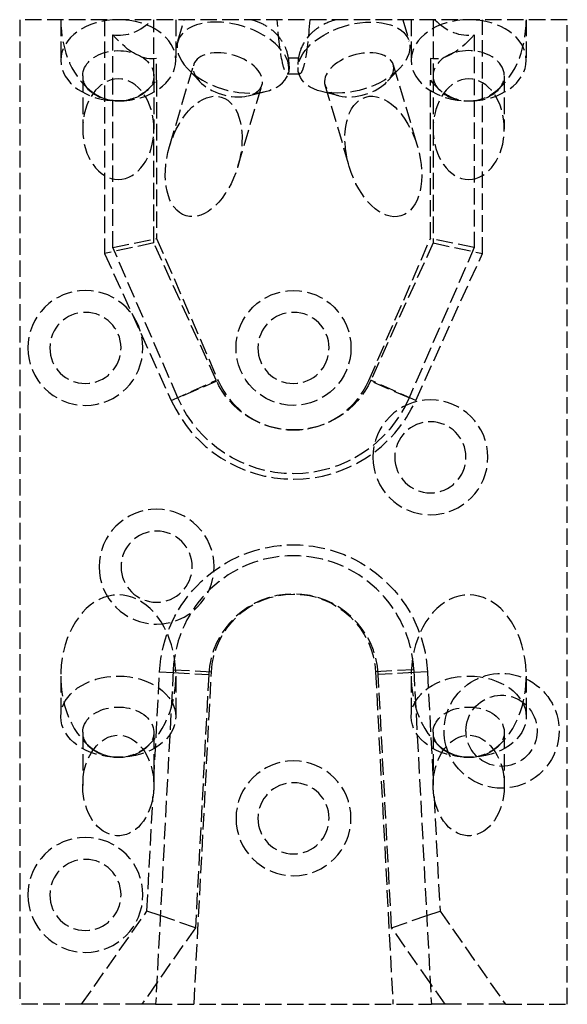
# Model space of a CAD drawing. Header units: millimetres. Extents: x -25 to 25, y -90 to 0.
import ezdxf

# ---------------------------------------------------------------- set-up
doc = ezdxf.new("R2010")
doc.units = ezdxf.units.MM
doc.header["$LTSCALE"] = 10
doc.linetypes.add('ALLCAD_Strich', pattern=[0.2, 0.15, -0.05])
doc.layers.add('BESCH_KONT_sich_schn_ansi_2d', color=40, linetype='Continuous')

msp = doc.modelspace()

# ---------------------------------------------------------------- linework, layer by layer
at = {"layer": 'BESCH_KONT_sich_schn_ansi_2d', "linetype": 'ALLCAD_Strich', "extrusion": (0, 1, -2e-16)}
for p, q in [((25.00000000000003, -2.84e-14), (-25.00000000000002, 4.26e-14)), ((-25.00000000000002, 4.26e-14), (-25, -89.99999999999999)), ((-21.24999999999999, 0), (-21.24999999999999, -3.71231060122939)), ((-12.75000000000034, -5.126524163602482), (-12.75000000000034, 0)), ((-10.74999999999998, 1.42e-14), (-10.74999999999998, -3.71231060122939)), ((-10.56097716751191, -1.976599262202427), (-9.975481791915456, 1.42e-14)), ((10.75000000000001, 0), (10.75000000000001, -3.71231060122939)), ((12.74999999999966, 0), (12.74999999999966, -5.126524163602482)), ((17.24999999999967, -21.37610492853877), (17.24999999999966, 0)), ((-17.25000000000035, -1.42e-14), (-17.25000000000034, -21.37610492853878)), ((-0.0098449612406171, -0.00713178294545), (-0.0098449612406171, -0.0044961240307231)), ((-0.0081395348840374, -0.0044961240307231), (-0.0081395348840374, -0.00713178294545)), ((-0.0071317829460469, -0.0017829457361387), (-0.0063565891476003, -0.0017829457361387)), ((-0.0063565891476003, -0.0098449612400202), (-0.0071317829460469, -0.0098449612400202)), ((-0.0065116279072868, -0.0033333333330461), (-0.0069767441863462, -0.0033333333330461)), ((-0.0069767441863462, -0.008294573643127), (-0.0065116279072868, -0.008294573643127)), ((-0.0053488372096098, -0.00713178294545), (-0.0053488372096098, -0.0044961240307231)), ((-0.0036434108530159, -0.0044961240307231), (-0.0036434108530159, -0.00713178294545)), ((-0.002713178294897, -0.001937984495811), (0.0010077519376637, -0.001937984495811)), ((-0.002713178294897, -0.0096899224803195), (-0.002713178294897, -0.001937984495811)), ((-0.0010077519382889, -0.0096899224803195), (-0.002713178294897, -0.0096899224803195)), ((-0.0010077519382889, -0.0070542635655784), (-0.0010077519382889, -0.0096899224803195)), ((0.0010077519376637, -0.0070542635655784), (-0.0010077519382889, -0.0070542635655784)), ((-0.0009871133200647, -0.0034883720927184), (-0.0009871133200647, -0.0056589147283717)), ((0.0005632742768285, -0.0034883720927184), (-0.0009871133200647, -0.0034883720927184)), ((-0.0009871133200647, -0.0056589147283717), (0.0005632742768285, -0.0056589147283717)), ((0.0014935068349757, -0.0047286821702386), (0.0014935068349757, -0.0044186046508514)), ((0.0031782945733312, -0.0041085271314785), (0.0031782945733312, -0.0048837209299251)), ((0.003953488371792, -0.00713178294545), (0.003953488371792, -0.0044961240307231)), ((0.0056589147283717, -0.0044961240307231), (0.0056589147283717, -0.00713178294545)), ((0.0066666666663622, -0.0017829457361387), (0.0074418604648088, -0.0017829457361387)), ((0.0074418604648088, -0.0098449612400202), (0.0066666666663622, -0.0098449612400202)), ((0.0072868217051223, -0.0033333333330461), (0.0068217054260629, -0.0033333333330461)), ((0.0068217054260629, -0.008294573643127), (0.0072868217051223, -0.008294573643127)), ((0.0084496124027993, -0.00713178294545), (0.0084496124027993, -0.0044961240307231)), ((0.0101550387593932, -0.0044961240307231), (0.0101550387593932, -0.00713178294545)), ((9.975481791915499, -1.42e-14), (10.56097716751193, -1.976599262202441)), ((21.25000000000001, -1.42e-14), (21.25000000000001, -3.71231060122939)), ((25, -90), (25.00000000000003, -2.84e-14)), ((-16.5, -20.8284271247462), (-16.5, -1.39087274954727)), ((16.50000000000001, -1.390872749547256), (16.5, -20.8284271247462)), ((-12.49999999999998, -5.53398590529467), (-12.49999999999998, -3.53398590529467)), ((12.50000000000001, -3.53398590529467), (12.50000000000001, -5.53398590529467)), ((-11.31883282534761, -11.57695012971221), (-9.108641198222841, -4.115468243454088)), ((-8.587946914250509, -5.631038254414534), (-9.719855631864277, -4.424827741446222)), ((8.587946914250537, -5.631038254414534), (9.719855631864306, -4.424827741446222)), ((9.10864119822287, -4.115468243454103), (11.31883282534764, -11.57695012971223)), ((-19.24999999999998, -5.126524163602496), (-19.24999999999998, -10.00000000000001)), ((-12.74999999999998, -5.126524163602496), (-12.74999999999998, -10.00000000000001)), ((-0.5644394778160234, -4.945268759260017), (0.5644394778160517, -4.945268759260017)), ((-0.4933699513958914, -4.95876038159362), (-0.4486172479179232, -4.807677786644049)), ((0.4485816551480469, -4.807557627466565), (0.4933699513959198, -4.95876038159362)), ((12.75000000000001, -5.126524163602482), (12.75000000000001, -10.00000000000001)), ((19.25000000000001, -5.126524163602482), (19.25000000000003, -10.00000000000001)), ((-12.49999999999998, -5.533985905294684), (-12.49999999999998, -20.00000000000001)), ((-5.086504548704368, -13.42304987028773), (-2.876312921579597, -5.961567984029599)), ((2.876312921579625, -5.961567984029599), (5.086504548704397, -13.42304987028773)), ((12.50000000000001, -20), (12.50000000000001, -5.533985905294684)), ((-4.138442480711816, -6.949041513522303), (-2.53219462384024, -6.553909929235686)), ((4.138442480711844, -6.949041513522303), (2.532194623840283, -6.553909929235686)), ((-12.75000000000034, -20.40317049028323), (-12.75000000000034, -10.00000000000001)), ((12.74999999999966, -10.00000000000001), (12.74999999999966, -20.40317049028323)), ((-12.75000000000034, -20.40317049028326), (-17.25000000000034, -21.37610492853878)), ((-16.5, -20.82842712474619), (-12.5, -20)), ((-7.057798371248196, -32.95155933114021), (-12.75000000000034, -20.40317049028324)), ((-12.49999999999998, -20.00000000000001), (-6.883064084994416, -32.97883010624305)), ((6.88306408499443, -32.97883010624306), (12.50000000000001, -20)), ((12.74999999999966, -20.40317049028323), (7.057798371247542, -32.9515593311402)), ((16.50000000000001, -20.8284271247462), (12.50000000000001, -20.00000000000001)), ((12.74999999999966, -20.40317049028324), (17.24999999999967, -21.37610492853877)), ((-17.25000000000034, -21.37610492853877), (-11.15587484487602, -34.81052926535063)), ((-10.55403159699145, -34.56753949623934), (-16.5, -20.82842712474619)), ((16.50000000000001, -20.8284271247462), (10.55403159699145, -34.56753949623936)), ((11.15587484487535, -34.81052926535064), (17.24999999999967, -21.37610492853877)), ((-11.15587484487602, -34.81052926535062), (-7.057798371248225, -32.95155933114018)), ((-6.883064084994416, -32.97883010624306), (-10.55403159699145, -34.56753949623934)), ((10.55403159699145, -34.56753949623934), (6.88306408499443, -32.97883010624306)), ((11.15587484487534, -34.81052926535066), (7.057798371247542, -32.95155933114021)), ((-21.25, -60.00000000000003), (-21.25, -63.7123106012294)), ((-12.75944062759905, -69.64992871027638), (-12.23321180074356, -59.60888453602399)), ((-10.98492488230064, -59.42430448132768), (-12.5873291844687, -90)), ((-12.23321180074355, -59.60888453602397), (-10.99799094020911, -59.67361971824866)), ((-10.99799094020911, -59.67361971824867), (-7.739378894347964, -59.84439633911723)), ((-10.98492488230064, -59.42430448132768), (-7.489721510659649, -59.60748032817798)), ((-10.75, -60.00000000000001), (-10.75, -63.7123106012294)), ((-9.082525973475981, -90.00000000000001), (-7.489721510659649, -59.60748032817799)), ((-7.739378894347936, -59.84439633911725), (-8.95291266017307, -83.00000000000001)), ((10.98492488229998, -59.42430448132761), (7.489721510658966, -59.60748032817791)), ((7.489721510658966, -59.60748032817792), (9.082525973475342, -90)), ((10.99799094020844, -59.67361971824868), (7.739378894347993, -59.84439633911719)), ((8.952912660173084, -82.99999999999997), (7.73937889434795, -59.84439633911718)), ((10.75, -60.00000000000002), (10.75000000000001, -63.71231060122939)), ((10.98492488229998, -59.4243044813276), (12.58732918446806, -90)), ((12.23321180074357, -59.60888453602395), (10.99799094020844, -59.67361971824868)), ((12.23321180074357, -59.60888453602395), (12.75944062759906, -69.64992871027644)), ((21.25, -60), (21.25, -63.71231060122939)), ((-19.25, -65.1265241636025), (-19.24999999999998, -70.00000000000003)), ((-12.75, -65.1265241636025), (-12.75, -69.97363103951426)), ((12.75000000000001, -65.12652416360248), (12.75000000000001, -69.97363103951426)), ((19.25, -65.12652416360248), (19.25000000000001, -70.00000000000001)), ((-13.37921364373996, -81.47590234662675), (-12.8313403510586, -71.021857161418)), ((12.83134035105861, -71.02185716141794), (13.37921364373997, -81.47590234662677)), ((-19.34785107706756, -90), (-13.37921364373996, -81.47590234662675)), ((-12.16255529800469, -81.89483141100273), (-13.37921364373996, -81.47590234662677)), ((-8.952912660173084, -83.00000000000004), (-12.16255529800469, -81.89483141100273)), ((8.952912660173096, -83.00000000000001), (12.16255529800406, -81.89483141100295)), ((12.16255529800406, -81.89483141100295), (13.37921364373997, -81.47590234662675)), ((13.37921364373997, -81.47590234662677), (19.34785107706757, -90.00000000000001)), ((-8.952912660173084, -83), (-12.48482442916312, -88.04409275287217)), ((12.48482442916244, -88.0440927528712), (8.952912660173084, -82.99999999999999)), ((-12.48482442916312, -88.04409275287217), (-13.85436542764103, -90.00000000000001)), ((13.85436542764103, -89.99999999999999), (12.48482442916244, -88.04409275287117)), ((-19.34785107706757, -90), (-25, -90)), ((-13.85436542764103, -90.00000000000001), (-19.34785107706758, -90.00000000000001)), ((-12.5873291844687, -90), (-13.85436542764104, -90)), ((-12.5873291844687, -90.00000000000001), (12.58732918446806, -90)), ((13.85436542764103, -90), (12.58732918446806, -90)), ((19.34785107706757, -90), (13.85436542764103, -90)), ((19.34785107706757, -90), (25, -90))]:
    msp.add_line(p, q, dxfattribs=at)
at = {"layer": 'BESCH_KONT_sich_schn_ansi_2d', "linetype": 'ALLCAD_Strich', "extrusion": (0, -2e-16, -1)}
for centre, radius in [((19.00000000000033, -30.00000000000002), 5.25), ((19.00000000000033, -30.00000000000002), 3.25), ((-1.42e-14, -30.00000000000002), 3.25), ((-12.49999999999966, -40), 5.25), ((-12.49999999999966, -40), 3.25), ((12.50000000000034, -50.00000000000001), 5.25), ((12.50000000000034, -50.00000000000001), 3.25), ((3.268e-13, -73), 5.25), ((3.268e-13, -73), 3.25), ((19.00000000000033, -80.00000000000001), 5.25), ((19.00000000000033, -80.00000000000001), 3.25)]:
    msp.add_circle(centre, radius, dxfattribs=at)
at = {"layer": 'BESCH_KONT_sich_schn_ansi_2d', "linetype": 'ALLCAD_Strich'}
msp.add_circle((0, -30.00000000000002), 5.250000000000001, dxfattribs=at)
at = {"layer": 'BESCH_KONT_sich_schn_ansi_2d', "linetype": 'ALLCAD_Strich', "extrusion": (0, -2e-16, -1)}
for centre, radius, start, end in [((0.0071317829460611, -0.0044961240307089), 0.0027131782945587, 359.9999999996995, 90.00000000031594), ((0.0071317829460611, -0.0071317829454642), 0.002713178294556, 270, 6.163661e-10), ((0.0063565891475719, -0.0044961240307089), 0.002713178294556, 89.99999999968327, 180.0000000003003), ((0.0063565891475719, -0.0071317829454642), 0.0027131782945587, 179.9999999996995, 270.0000000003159), ((-0.0010077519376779, -0.0041085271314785), 0.0021705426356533, 89.99999999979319, 180), ((-0.0010077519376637, -0.0048837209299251), 0.0021705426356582, 180, 270.0000000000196), ((-0.006666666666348, -0.0044961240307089), 0.0027131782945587, 359.9999999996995, 90.00000000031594), ((-0.006666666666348, -0.0071317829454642), 0.002713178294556, 270, 6.163661e-10), ((-0.0074418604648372, -0.0044961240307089), 0.002713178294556, 89.99999999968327, 180.0000000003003), ((-0.0074418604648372, -0.0071317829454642), 0.0027131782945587, 179.9999999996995, 270.0000000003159), ((3.411e-13, -29.75000000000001), 7.750000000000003, 204.4000000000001, 335.5999999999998), ((-1.42e-14, -30.00000000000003), 11.49999999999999, 203.4018390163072, 336.5981609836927), ((0, -60.25000000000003), 12.25000000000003, 2.999999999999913, 177.0000000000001), ((3.411e-13, -60), 7.500000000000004, 2.999999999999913, 177.0000000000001), ((-18.99999999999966, -65), 5.249999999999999, 344.1494507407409, 180), ((-18.99999999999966, -65), 3.25, 0, 313.7445763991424), ((-18.99999999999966, -65), 5.25, 180, 338.416679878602), ((-18.99999999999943, -65.00000000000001), 3.249999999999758, 352.6694148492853, 0), ((-18.99999999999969, -64.99999999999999), 3.250000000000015, 313.7445763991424, 352.6694148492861), ((-19.00000000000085, -64.99999999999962), 5.25000000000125, 338.416679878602, 344.1494507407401)]:
    msp.add_arc(centre, radius, start, end, dxfattribs=at)
at = {"layer": 'BESCH_KONT_sich_schn_ansi_2d', "linetype": 'ALLCAD_Strich'}
for centre, radius, start, end in [((-0.0069767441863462, -0.0044961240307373), 0.0011627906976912, 90.00000000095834, 179.9999999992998), ((-0.0069767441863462, -0.0071317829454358), 0.0011627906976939, 180.0000000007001, 269.9999999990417), ((-0.0065116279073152, -0.0044961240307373), 0.0011627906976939, 7.002309e-10, 89.99999999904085), ((-0.0065116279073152, -0.0071317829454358), 0.0011627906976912, 270, 359.9999999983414), ((0.0005632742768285, -0.0044186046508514), 0.0009302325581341, 0, 90.00000000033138), ((0.0005632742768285, -0.0047286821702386), 0.0009302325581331, 270, 359.9999999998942), ((0.0068217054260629, -0.0044961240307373), 0.0011627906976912, 90.00000000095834, 179.9999999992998), ((0.0068217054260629, -0.0071317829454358), 0.0011627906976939, 180.0000000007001, 269.9999999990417), ((0.0072868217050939, -0.0044961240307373), 0.0011627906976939, 7.002309e-10, 89.99999999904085), ((0.0072868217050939, -0.0071317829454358), 0.0011627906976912, 270.0000000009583, 359.9999999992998), ((1.42e-14, -30.00000000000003), 7.500000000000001, 203.4018390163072, 336.5981609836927), ((-3.411e-13, -29.74999999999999), 12.25000000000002, 204.4000000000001, 335.5999999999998), ((-3.411e-13, -60.00000000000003), 11, 2.999999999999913, 177.0000000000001), ((0, -60.25000000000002), 7.749999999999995, 2.999999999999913, 177.0000000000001)]:
    msp.add_arc(centre, radius, start, end, dxfattribs=at)
for centre, major_axis, ratio, start_param, end_param in [((-15.99999999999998, -1.42e-14), (1.4e-15, 7.424621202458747), 0.7071067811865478, 1.57079632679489, 2.696110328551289), ((-15.99999999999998, 5.999999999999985), (1.4e-15, 7.424621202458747), 0.7071067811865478, 3.046209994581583, 3.771432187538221), ((-15.99999999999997, -3.71231060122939), (-5.25, 3.6e-15), 0.7071067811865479, -1.570796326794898, 1.570796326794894), ((-15.99999999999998, -3.71231060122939), (5.25, 2.6e-15), 0.7071067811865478, -1.570796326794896, 1.570796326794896), ((5.527173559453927, -3.46767982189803), (-5.033803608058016, -1.491080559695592), 0.5735764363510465, -6.759892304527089, -0.4767069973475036), ((16.00000000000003, -3.71231060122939), (-5.25, 4.9e-15), 0.7071067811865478, -1.570796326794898, 1.570796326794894), ((16.00000000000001, 5.999999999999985), (1.4e-15, 7.424621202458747), 0.7071067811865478, 2.511753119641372, 3.236975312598), ((16.00000000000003, -3.71231060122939), (5.25, 2.6e-15), 0.7071067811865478, -1.570796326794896, 1.570796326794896), ((16.00000000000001, -1.42e-14), (1.4e-15, 7.424621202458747), 0.7071067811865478, -2.696110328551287, -1.570796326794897), ((16.00000000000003, -5.126524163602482), (3.249999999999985, -7.3e-15), 0.7071067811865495, -0.7850855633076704, 3.141592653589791), ((16.00000000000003, -5.126524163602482), (-3.250000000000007, 0), 0.7071067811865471, -1.8e-15, 0.7850855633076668), ((-15.99999999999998, -1.42e-14), (1.4e-15, 7.424621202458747), 0.7071067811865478, -2.696110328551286, -2.411864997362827), ((16.00000000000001, -1.42e-14), (1.4e-15, 7.424621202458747), 0.7071067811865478, 2.411864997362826, 2.696110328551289), ((-15.99999999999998, -1.42e-14), (1.4e-15, 7.424621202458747), 0.7071067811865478, 2.696110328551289, 3.141592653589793), ((-15.99999999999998, -1.42e-14), (1.4e-15, 7.424621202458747), 0.7071067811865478, -3.141592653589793, -2.696110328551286), ((-8.20266868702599, -12.49999999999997), (1.609288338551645, 5.43286638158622), 0.5735764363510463, -3.141592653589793, 3.141592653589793), ((8.20266868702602, -12.49999999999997), (-1.609288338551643, 5.43286638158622), 0.5735764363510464, -3.141592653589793, 3.141592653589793), ((16.00000000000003, -5.126524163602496), (3.249999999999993, 2.285e-13), 0.707106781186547, -2.356507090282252, -0.7850855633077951), ((16.00000000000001, -1.42e-14), (1.4e-15, 7.424621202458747), 0.7071067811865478, 2.696110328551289, 3.141592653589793), ((16.00000000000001, -1.42e-14), (1.4e-15, 7.424621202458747), 0.7071067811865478, -3.141592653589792, -2.696110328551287), ((-16, -60.00000000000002), (1.4e-15, 7.424621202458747), 0.7071067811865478, -2.696110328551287, 2.696110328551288), ((16, -60.00000000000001), (1.4e-15, 7.424621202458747), 0.7071067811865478, -2.696110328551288, 2.696110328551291), ((-16, -63.7123106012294), (5.25, -1e-15), 0.7071067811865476, -1.570796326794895, 4.71238898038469), ((16.00000000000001, -63.71231060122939), (5.25, -1e-15), 0.7071067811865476, -1.570796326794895, 4.71238898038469), ((-16, -60.00000000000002), (1.4e-15, 7.424621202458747), 0.7071067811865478, 2.696110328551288, 3.141592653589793), ((-16, -60.00000000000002), (1.4e-15, 7.424621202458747), 0.7071067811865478, -3.141592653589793, -2.696110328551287), ((16, -60.00000000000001), (1.4e-15, 7.424621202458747), 0.7071067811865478, 2.69611032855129, 3.141592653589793), ((16, -60.00000000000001), (1.4e-15, 7.424621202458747), 0.7071067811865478, -3.141592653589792, -2.696110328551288)]:
    msp.add_ellipse(centre, major_axis=major_axis, ratio=ratio, start_param=start_param, end_param=end_param, dxfattribs=at)
at = {"layer": 'BESCH_KONT_sich_schn_ansi_2d', "linetype": 'ALLCAD_Strich', "extrusion": (0, -2e-16, -1)}
for centre, major_axis, ratio, start_param, end_param in [((-5.527173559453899, -3.46767982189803), (5.033803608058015, -1.491080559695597), 0.5735764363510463, -9.901484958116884, -3.618299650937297), ((16.00000000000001, 5.499999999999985), (3.712310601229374, 8.962310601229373), 0.4142135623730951, 2.260811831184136, 3.085922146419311), ((-15.99999999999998, -5.126524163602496), (-3.249999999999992, 0), 0.7071067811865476, -1.8e-15, 3.926678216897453), ((5.992477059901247, -5.038518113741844), (3.116164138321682, 0.9230498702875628), 0.5735764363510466, -5.806478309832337, 0.476706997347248), ((-16.00000000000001, -5.126524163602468), (-3.249999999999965, -7.77e-14), 0.7071067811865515, -0.7850855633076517, 2.16e-14), ((-15.99999999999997, -10.00000000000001), (9e-16, 4.596194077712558), 0.7071067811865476, -3.141592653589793, 3.141592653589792), ((16.00000000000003, -10.00000000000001), (9e-16, 4.596194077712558), 0.7071067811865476, -3.141592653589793, 3.141592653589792), ((-15.99999999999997, -5.126524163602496), (-3.249999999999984, 2.409e-13), 0.707106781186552, -2.356507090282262, -0.7850855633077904), ((-16, -65.1265241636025), (-3.249999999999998, 0), 0.7071067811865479, -9e-16, 3.926678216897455), ((16.00000000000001, -65.12652416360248), (-3.25, 0), 0.7071067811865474, 0, 3.926678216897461), ((-16, -70.00000000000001), (9e-16, 4.596194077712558), 0.7071067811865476, 1.794996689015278, 7.777742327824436), ((-16, -65.1265241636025), (-3.25, 1.8e-15), 0.7071067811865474, -0.7850855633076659, 1.2e-15), ((16, -65.12652416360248), (-3.249999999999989, -1.24e-14), 0.7071067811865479, -0.7850855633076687, 4.2e-15), ((16.00000000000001, -70.00000000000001), (9e-16, 4.596194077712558), 0.7071067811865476, -1.494557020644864, 4.488188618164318), ((-16, -65.1265241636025), (-3.249999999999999, 2.385e-13), 0.7071067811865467, -2.356507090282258, -0.7850855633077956), ((16.00000000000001, -65.12652416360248), (-3.249999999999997, 2.38e-13), 0.7071067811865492, -2.356507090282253, -0.7850855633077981)]:
    msp.add_ellipse(centre, major_axis=major_axis, ratio=ratio, start_param=start_param, end_param=end_param, dxfattribs=at)
at = {"layer": 'BESCH_KONT_sich_schn_ansi_2d', "linetype": 'ALLCAD_Strich', "extrusion": (0, -2e-16, -0.9999999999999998)}
for centre, major_axis, ratio, start_param, end_param in [((-15.99999999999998, 5.499999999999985), (3.712310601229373, -8.962310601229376), 0.4142135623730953, 0.0556705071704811, 0.8807808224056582), ((-5.992477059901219, -5.038518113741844), (3.116164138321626, -0.9230498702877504), 0.5735764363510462, -3.618299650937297, 2.664885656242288), ((-15.99999999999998, -73.05776588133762), (2.340262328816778, 5.251468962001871), 0.4294309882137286, 0.6906383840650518, 0.9910780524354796), ((16.00000000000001, -73.05776588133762), (2.34026232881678, -5.251468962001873), 0.4294309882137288, 2.150514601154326, 2.450954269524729)]:
    msp.add_ellipse(centre, major_axis=major_axis, ratio=ratio, start_param=start_param, end_param=end_param, dxfattribs=at)
at = {"layer": 'BESCH_KONT_sich_schn_ansi_2d', "linetype": 'ALLCAD_Strich'}
for points, knots in [([(-3.804787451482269, 1.42e-14), (-3.373804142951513, -0.1195009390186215), (-2.966001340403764, -0.2894036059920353), (-2.59199136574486, -0.5063420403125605), (-2.170191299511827, -0.7510003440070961), (-1.799290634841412, -1.050874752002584), (-1.489232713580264, -1.395055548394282), (-1.200904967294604, -1.715114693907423), (-0.9696503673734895, -2.068483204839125), (-0.7979445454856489, -2.443931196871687), (-0.643366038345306, -2.781928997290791), (-0.5384480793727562, -3.134705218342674), (-0.4820427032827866, -3.494086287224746)], [0, 0, 0, 0, 0.136064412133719, 0.136064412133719, 0.136064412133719, 0.2895148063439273, 0.2895148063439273, 0.2895148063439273, 0.4322107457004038, 0.4322107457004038, 0.4322107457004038, 0.5606730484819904, 0.5606730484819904, 0.5606730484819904, 0.5606730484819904]), ([(-0.4820427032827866, -3.494086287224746), (-0.4518935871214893, -3.725743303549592), (-0.4033318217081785, -4.168734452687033), (-0.4058223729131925, -4.846674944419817), (-0.587338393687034, -5.043905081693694), (-0.8164254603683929, -4.664623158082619), (-1.152672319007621, -3.482579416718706), (-1.364116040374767, -1.71044804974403), (-1.485113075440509, 0)], [-0.099254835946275, -0.099254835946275, -0.099254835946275, -0.099254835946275, -0.0323807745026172, 0.0344932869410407, 0.1682414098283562, 0.3019895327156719, 0.4357376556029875, 0.8369820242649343, 0.8369820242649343, 0.8369820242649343, 0.8369820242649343]), ([(1.485113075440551, 0), (1.36411604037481, -1.71044804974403), (1.152672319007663, -3.482579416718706), (0.8164254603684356, -4.664623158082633), (0.5873383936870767, -5.043905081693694), (0.4058223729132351, -4.846674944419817), (0.403331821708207, -4.168734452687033), (0.451893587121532, -3.725743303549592), (0.482042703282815, -3.494086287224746)], [-0.8369820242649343, -0.8369820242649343, -0.8369820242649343, -0.8369820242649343, -0.4357376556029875, -0.3019895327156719, -0.1682414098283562, -0.0344932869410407, 0.0323807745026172, 0.099254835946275, 0.099254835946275, 0.099254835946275, 0.099254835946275]), ([(0.4820427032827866, -3.494086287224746), (0.5275313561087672, -3.204260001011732), (0.6045976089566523, -2.918562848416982), (0.7139671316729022, -2.641272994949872), (0.9035222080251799, -2.160684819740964), (1.18762407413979, -1.711723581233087), (1.561693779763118, -1.31659634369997), (1.794231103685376, -1.070968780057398), (2.058838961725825, -0.849055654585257), (2.351840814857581, -0.6552085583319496), (2.787986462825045, -0.366658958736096), (3.278549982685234, -0.145912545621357), (3.804787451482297, 0)], [0, 0, 0, 0, 0.1036939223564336, 0.1036939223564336, 0.1036939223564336, 0.2834122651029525, 0.2834122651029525, 0.2834122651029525, 0.3951326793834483, 0.3951326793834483, 0.3951326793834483, 0.5614332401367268, 0.5614332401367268, 0.5614332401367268, 0.5614332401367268])]:
    msp.add_open_spline(points, degree=3, knots=knots, dxfattribs=at)
msp.add_open_spline([(-0.4820427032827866, -3.494086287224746), (-0.1606809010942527, -3.494086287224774), (0.1606809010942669, -3.494086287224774), (0.4820427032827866, -3.494086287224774)], degree=3, dxfattribs=at)

doc.saveas('drawing.dxf')
